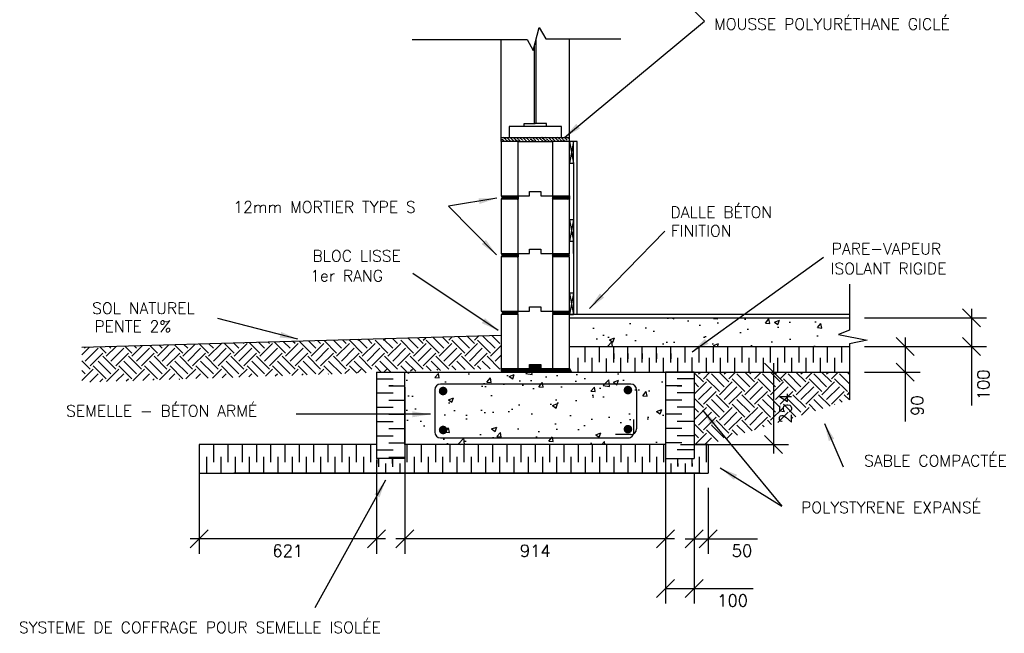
# Model space of a CAD drawing. Extents: x 3110 to 32552, y 39 to 6396.
# Tile 3 of 9: x 9816 to 13268, y 185 to 2337. Entities that reach past the tile are written whole.
import ezdxf

# ---------------------------------------------------------------- set-up
doc = ezdxf.new("R2010")
doc.units = 0
doc.layers.get('0').update_dxf_attribs({"linetype": 'CONTINUOUS'})
doc.layers.get('Defpoints').update_dxf_attribs({"linetype": 'CONTINUOUS'})
for name, color, linetype in [('ACIER', 6, 'CONTINUOUS'), ('BETON', 7, 'CONTINUOUS'), ('BOIS', 2, 'CONTINUOUS'), ('DIVISION', 211, 'CONTINUOUS'), ('FENETRE', 4, 'CONTINUOUS'), ('FINITION', 5, 'CONTINUOUS'), ('ISOBLOC', 3, 'CONTINUOUS'), ('ISOLANT', 9, 'CONTINUOUS'), ('MORTIER', 8, 'CONTINUOUS'), ('SOL', 26, 'CONTINUOUS'), ('SPECIFICATION', 1, 'CONTINUOUS')]:
    doc.layers.add(name, color=color, linetype=linetype)
doc.styles.add('ROMANS', font='romans')
doc.dimstyles.new('TGC', dxfattribs={"dimtxt": 2, "dimasz": 3, "dimexe": 2.5, "dimexo": 2.5, "dimgap": 1, "dimtad": 2, "dimdec": 0, "dimzin": 9, "dimtxsty": 'ROMANS', "dimblk": 'OBLIQUE', "dimcen": 1, "dimdle": 1.5, "dimclrd": 1, "dimclre": 1, "dimclrt": 1, "dimaunit": 1, "dimadec": 4, "dimazin": 0, "dimtfac": 1, "dimtdec": 0, "dimtmove": 0, "dimatfit": 3, "dimfxl": 1, "dimtzin": 0, "dimarcsym": 0})

# ---------------------------------------------------------------- blocks, each defined once
blk = doc.blocks.new('_Oblique')
at = {"color": 0, "linetype": 'ByBlock', "lineweight": -2}
blk.add_line((-0.5, -0.5), (0.5, 0.5), dxfattribs=at)
blk = doc.blocks.new('*D19')
at = {"layer": 'Defpoints', "color": 0, "transparency": 16777216}
for p in [(11166.9, 1101), (12080.9, 1101), (11166.9, 516.4)]:
    blk.add_point(p, dxfattribs=at)
at = {"layer": 'SPECIFICATION', "color": 1, "lineweight": -2, "transparency": 16777216}
for p, q in [((11166.9, 1048.5), (11166.9, 463.9)), ((12080.9, 1048.5), (12080.9, 463.9)), ((12112.4, 516.4), (11135.4, 516.4))]:
    blk.add_line(p, q, dxfattribs=at)
at = {"layer": 'SPECIFICATION', "color": 1, "lineweight": -2, "transparency": 16777216, "xscale": 63, "yscale": 63, "zscale": 63, "rotation": 180}
blk.add_blockref('_Oblique', (11166.9, 516.4), dxfattribs=at)
at = {"layer": 'SPECIFICATION', "color": 1, "lineweight": -2, "transparency": 16777216, "xscale": 63, "yscale": 63, "zscale": 63}
blk.add_blockref('_Oblique', (12080.9, 516.4), dxfattribs=at)
at = {"layer": 'SPECIFICATION', "color": 1, "transparency": 16777216, "insert": (11623.9, 474.4), "char_height": 42, "attachment_point": 5, "style": 'ROMANS'}
blk.add_mtext('914', dxfattribs=at)
blk = doc.blocks.new('*D20')
at = {"layer": 'Defpoints', "color": 0, "transparency": 16777216}
for p in [(12080.9, 797), (12180.9, 798.1), (12080.9, 341.7)]:
    blk.add_point(p, dxfattribs=at)
at = {"layer": 'SPECIFICATION', "color": 1, "lineweight": -2, "transparency": 16777216}
for p, q in [((12080.9, 744.5), (12080.9, 289.2)), ((12180.9, 745.6), (12180.9, 289.2)), ((12080.9, 341.7), (12212.4, 341.7)), ((12180.9, 341.7), (12387.9, 341.7))]:
    blk.add_line(p, q, dxfattribs=at)
at = {"layer": 'SPECIFICATION', "color": 1, "lineweight": -2, "transparency": 16777216, "xscale": 63, "yscale": 63, "zscale": 63, "rotation": 180}
blk.add_blockref('_Oblique', (12080.9, 341.7), dxfattribs=at)
at = {"layer": 'SPECIFICATION', "color": 1, "lineweight": -2, "transparency": 16777216, "xscale": 63, "yscale": 63, "zscale": 63}
blk.add_blockref('_Oblique', (12180.9, 341.7), dxfattribs=at)
at = {"layer": 'SPECIFICATION', "color": 1, "transparency": 16777216, "insert": (12315.9, 299.7), "char_height": 42, "attachment_point": 5, "style": 'ROMANS'}
blk.add_mtext('100', dxfattribs=at)
blk = doc.blocks.new('*D21')
at = {"layer": 'Defpoints', "color": 0, "transparency": 16777216}
for p in [(12180.9, 745.6), (12230.6, 747), (12230.6, 516.4)]:
    blk.add_point(p, dxfattribs=at)
at = {"layer": 'SPECIFICATION', "color": 1, "lineweight": -2, "transparency": 16777216}
for p, q in [((12180.9, 693.1), (12180.9, 463.9)), ((12230.6, 694.5), (12230.6, 463.9)), ((12149.4, 516.4), (12230.6, 516.4)), ((12230.6, 516.4), (12403.6, 516.4))]:
    blk.add_line(p, q, dxfattribs=at)
at = {"layer": 'SPECIFICATION', "color": 1, "lineweight": -2, "transparency": 16777216, "xscale": 63, "yscale": 63, "zscale": 63, "rotation": 180}
blk.add_blockref('_Oblique', (12180.9, 516.4), dxfattribs=at)
at = {"layer": 'SPECIFICATION', "color": 1, "lineweight": -2, "transparency": 16777216, "xscale": 63, "yscale": 63, "zscale": 63}
blk.add_blockref('_Oblique', (12230.6, 516.4), dxfattribs=at)
at = {"layer": 'SPECIFICATION', "color": 1, "transparency": 16777216, "insert": (12348.6, 474.4), "char_height": 42, "attachment_point": 5, "style": 'ROMANS'}
blk.add_mtext('50', dxfattribs=at)
blk = doc.blocks.new('*D22')
at = {"layer": 'Defpoints', "color": 0, "transparency": 16777216}
for p in [(10445.4, 847), (11066.9, 847), (10445.4, 516.4)]:
    blk.add_point(p, dxfattribs=at)
at = {"layer": 'SPECIFICATION', "color": 1, "lineweight": -2, "transparency": 16777216}
for p, q in [((10445.4, 794.5), (10445.4, 463.9)), ((11066.9, 794.5), (11066.9, 463.9)), ((11098.4, 516.4), (10413.9, 516.4))]:
    blk.add_line(p, q, dxfattribs=at)
at = {"layer": 'SPECIFICATION', "color": 1, "lineweight": -2, "transparency": 16777216, "xscale": 63, "yscale": 63, "zscale": 63, "rotation": 180}
blk.add_blockref('_Oblique', (10445.4, 516.4), dxfattribs=at)
at = {"layer": 'SPECIFICATION', "color": 1, "lineweight": -2, "transparency": 16777216, "xscale": 63, "yscale": 63, "zscale": 63}
blk.add_blockref('_Oblique', (11066.9, 516.4), dxfattribs=at)
at = {"layer": 'SPECIFICATION', "color": 1, "transparency": 16777216, "insert": (10756.2, 474.4), "char_height": 42, "attachment_point": 5, "style": 'ROMANS'}
blk.add_mtext('621', dxfattribs=at)
blk = doc.blocks.new('*D23')
at = {"layer": 'Defpoints', "color": 0, "transparency": 16777216}
for p in [(12080.9, 1101), (12080.9, 847), (12458.9, 847)]:
    blk.add_point(p, dxfattribs=at)
at = {"layer": 'SPECIFICATION', "color": 1, "lineweight": -2, "transparency": 16777216}
for p, q in [((12458.9, 1132.5), (12458.9, 815.5)), ((12133.4, 1101), (12511.4, 1101)), ((12133.4, 847), (12511.4, 847))]:
    blk.add_line(p, q, dxfattribs=at)
at = {"layer": 'SPECIFICATION', "color": 1, "lineweight": -2, "transparency": 16777216, "xscale": 63, "yscale": 63, "zscale": 63}
for p, rotation in [((12458.9, 1101), 90), ((12458.9, 847), 270)]:
    blk.add_blockref('_Oblique', p, dxfattribs=dict(at, rotation=rotation))
at = {"layer": 'SPECIFICATION', "color": 1, "transparency": 16777216, "insert": (12500.9, 974), "char_height": 42, "attachment_point": 5, "rotation": 90, "style": 'ROMANS'}
blk.add_mtext('254', dxfattribs=at)
blk = doc.blocks.new('*D24')
at = {"layer": 'Defpoints', "color": 0, "transparency": 16777216}
for p in [(12725.6, 1291), (12725.6, 1191), (13152.9, 1191)]:
    blk.add_point(p, dxfattribs=at)
at = {"layer": 'SPECIFICATION', "color": 1, "lineweight": -2, "transparency": 16777216}
for p, q in [((13152.9, 1322.5), (13152.9, 1191)), ((12778.1, 1291), (13205.4, 1291)), ((12778.1, 1191), (13205.4, 1191)), ((13152.9, 1191), (13152.9, 984))]:
    blk.add_line(p, q, dxfattribs=at)
at = {"layer": 'SPECIFICATION', "color": 1, "lineweight": -2, "transparency": 16777216, "xscale": 63, "yscale": 63, "zscale": 63}
for p, rotation in [((13152.9, 1291), 90), ((13152.9, 1191), 270)]:
    blk.add_blockref('_Oblique', p, dxfattribs=dict(at, rotation=rotation))
at = {"layer": 'SPECIFICATION', "color": 1, "transparency": 16777216, "insert": (13194.9, 1056), "char_height": 42, "attachment_point": 5, "rotation": 90, "style": 'ROMANS'}
blk.add_mtext('100', dxfattribs=at)
blk = doc.blocks.new('*D25')
at = {"layer": 'Defpoints', "color": 0, "transparency": 16777216}
for p in [(12725.6, 1191), (12725.6, 1101), (12921.3, 1101)]:
    blk.add_point(p, dxfattribs=at)
at = {"layer": 'SPECIFICATION', "color": 1, "lineweight": -2, "transparency": 16777216}
for p, q in [((12921.3, 1222.5), (12921.3, 1101)), ((12778.1, 1191), (12973.8, 1191)), ((12778.1, 1101), (12973.8, 1101)), ((12921.3, 1101), (12921.3, 928))]:
    blk.add_line(p, q, dxfattribs=at)
at = {"layer": 'SPECIFICATION', "color": 1, "lineweight": -2, "transparency": 16777216, "xscale": 63, "yscale": 63, "zscale": 63}
for p, rotation in [((12921.3, 1191), 90), ((12921.3, 1101), 270)]:
    blk.add_blockref('_Oblique', p, dxfattribs=dict(at, rotation=rotation))
at = {"layer": 'SPECIFICATION', "color": 1, "transparency": 16777216, "insert": (12963.3, 983), "char_height": 42, "attachment_point": 5, "rotation": 90, "style": 'ROMANS'}
blk.add_mtext('90', dxfattribs=at)

msp = doc.modelspace()

# ---------------------------------------------------------------- hatches: boundary and pattern name
at = {"layer": 'BETON'}
h = msp.add_hatch(dxfattribs=at)
h.set_pattern_fill('AR-CONC', color=256, style=0)
h.set_pattern_definition([(50, (7500, -175.81), (182.1847, -15.939), [19.05, -209.55]), (355, (7500, -175.81), (-35.243, 191.0566), [15.24, -167.64]), (100.451, (7515.18, -177.14), (146.9425, 175.1167), [16.19, -178.09]), (46.184, (7500, -125.01), (271.079, -42.042), [28.575, -314.325]), (96.6356, (7522.6, -128.52), (237.404, 247.426), [24.285, -267.135]), (351.184, (7500, -125), (237.405, 247.425), [22.86, -251.46]), (21, (7525.4, -137.71), (151.615, -102.2655), [19.05, -209.55]), (326, (7525.4, -137.71), (61.802, 184.188), [15.24, -167.64]), (71.4514, (7538.03, -146.24), (213.4165, 81.923), [16.19, -178.09]), (37.5, (7500, -175.814), (3.0886, 84.555), [0, -165.608, 0, -170.18, 0, -168.275]), (7.5, (7500, -175.81), (66.8197, 100.1806), [0, -97.028, 0, -161.798, 0, -64.135]), (327.5, (7443.36, -175.814), (135.5906, -5.72874), [0, -63.5, 0, -198.12, 0, -262.89]), (317.5, (7417.96, -175.81), (148.1292, 25.4265), [0, -82.55, 0, -131.572, 0, -186.69])])
h.paths.add_polyline_path([(12725.6, 1291), (11748.9, 1291), (11748.9, 1191), (12725.6, 1191)])
h = msp.add_hatch(dxfattribs=at)
h.set_pattern_fill('AR-CONC', color=256, style=0)
h.set_pattern_definition([(50, (0, 0), (182.1847, -15.939), [19.05, -209.55]), (355, (0, 0), (-35.2428, 191.0566), [15.24, -167.64]), (100.451, (15.18, -1.33), (146.9425, 175.1167), [16.19, -178.09]), (46.1842, (0, 50.8), (271.079, -42.0423), [28.575, -314.325]), (96.6356, (22.6, 47.3), (237.404, 247.4256), [24.285, -267.135]), (351.184, (0, 50.8), (237.4046, 247.425), [22.86, -251.46]), (21, (25.4, 38.1), (151.6149, -102.2655), [19.05, -209.55]), (326, (25.4, 38.1), (61.802, 184.188), [15.24, -167.64]), (71.4514, (38.03, 29.58), (213.4165, 81.9229), [16.19, -178.09]), (37.5, (0, 0), (3.0886, 84.55504), [0, -165.608, 0, -170.18, 0, -168.275]), (7.5, (0, 0), (66.81966, 100.1806), [0, -97.028, 0, -161.798, 0, -64.135]), (327.5, (-56.64, 0), (135.5906, -5.72874), [0, -63.5, 0, -198.12, 0, -262.89]), (317.5, (-82.04, 0), (148.1292, 25.4265), [0, -82.55, 0, -131.572, 0, -186.69])])
h.paths.add_polyline_path([(12080.9, 1101), (11166.9, 1101), (11166.9, 847), (12080.9, 847)])
at = {"layer": 'ISOLANT'}
h = msp.add_hatch(dxfattribs=at)
h.set_pattern_fill('ANSI36', color=256, scale=2.5, angle=90, style=0)
h.paths.add_polyline_path([(11743.9, 1924), (11503.9, 1924), (11503.9, 1909), (11563.9, 1909), (11683.9, 1909), (11743.9, 1909)])
at = {"layer": 'MORTIER'}
h = msp.add_hatch(dxfattribs=at)
h.set_pattern_fill('STEEL', color=256, style=0)
h.set_pattern_definition([(45, (7500, 12), (-2.245064, 2.245064), []), (45, (7500, 13.5875), (-2.245064, 2.245064), [])])
h.paths.add_polyline_path([(11743.9, 1707), (11743.9, 1719), (11683.9, 1719), (11683.9, 1707)])
h.paths.add_polyline_path([(11503.9, 1719, -0.746287), (11503.9, 1707), (11563.9, 1707), (11563.9, 1719)])
h = msp.add_hatch(dxfattribs=at)
h.set_pattern_fill('STEEL', color=256, style=0)
h.set_pattern_definition([(45, (7500, -190), (-2.245064, 2.245064), []), (45, (7500, -188.4125), (-2.245064, 2.245064), [])])
h.paths.add_polyline_path([(11743.9, 1505), (11743.9, 1517), (11683.9, 1517), (11683.9, 1505)])
h.paths.add_polyline_path([(11503.9, 1517, -0.746287), (11503.9, 1505), (11563.9, 1505), (11563.9, 1517)])
h = msp.add_hatch(dxfattribs=at)
h.set_pattern_fill('STEEL', color=256, style=0)
h.set_pattern_definition([(45, (7500, -392), (-2.245064, 2.245064), []), (45, (7500, -390.4125), (-2.245064, 2.245064), [])])
h.paths.add_polyline_path([(11743.9, 1303), (11743.9, 1315), (11683.9, 1315), (11683.9, 1303)])
h.paths.add_polyline_path([(11503.9, 1315, -0.746287), (11503.9, 1303), (11563.9, 1303), (11563.9, 1315)])
h = msp.add_hatch(dxfattribs=at)
h.set_pattern_fill('STEEL', color=256, style=0)
h.set_pattern_definition([(45, (7500, -404), (-2.245064, 2.245064), []), (45, (7500, -402.4125), (-2.245064, 2.245064), [])])
h.paths.add_polyline_path([(11748.9, 1101), (11743.9, 1113), (11683.9, 1113), (11643.9, 1113), (11643.9, 1128), (11603.9, 1128), (11603.9, 1113), (11563.9, 1113), (11503.9, 1113), (11503.9, 1101)])
at = {"layer": 'SOL'}
h = msp.add_hatch(dxfattribs=at)
h.set_pattern_fill('EARTH', color=256, scale=10, angle=45, style=0)
h.paths.add_polyline_path([(12725.6, 1101), (12180.9, 1101), (12180.9, 847), (12230.6, 847), (12725.6, 1003.1)])

# ---------------------------------------------------------------- linework, layer by layer
at = {"layer": 'ACIER'}
for p, q in [((11271.7, 1038.9), (11271.7, 890.5)), ((11959, 1058.9), (11291.7, 1058.9)), ((11979, 1038.9), (11979, 901.5)), ((11969.5, 890.5), (11969.5, 934.1)), ((11291.7, 870.5), (11949.5, 870.5)), ((11959, 881.5), (11905, 881.5))]:
    msp.add_line(p, q, dxfattribs=at)
at = {"layer": 'ACIER', "const_width": 15}
for points in [[(11293.3, 1034.5, 1), (11308.3, 1034.5, 1)], [(11941.3, 1037.8, 1), (11956.3, 1037.8, 1)], [(11293.3, 897.9, 1), (11308.3, 897.9, 1)], [(11941.3, 900.8, 1), (11956.3, 900.8, 1)]]:
    msp.add_lwpolyline(points, format="xyb", close=True, dxfattribs=at)
at = {"layer": 'ACIER'}
for centre, start, end in [((11291.7, 1038.9), 90, 180), ((11959, 1038.9), 0, 90), ((11959, 901.5), 270, 360), ((11291.7, 890.5), 180, 270), ((11949.5, 890.5), 270, 0)]:
    msp.add_arc(centre, 20, start, end, dxfattribs=at)
at = {"layer": 'BETON'}
for p, q in [((11743.9, 1291), (12725.6, 1291)), ((11166.9, 1101), (12080.9, 1101)), ((11166.9, 847), (11166.9, 1101)), ((12080.9, 1101), (12080.9, 847)), ((12080.9, 847), (11166.9, 847))]:
    msp.add_line(p, q, dxfattribs=at)
at = {"layer": 'BOIS'}
for p, q in [((11757.9, 1909), (11743.9, 1909)), ((11743.9, 1909), (11757.9, 1834)), ((11757.9, 1909), (11743.9, 1834)), ((11757.9, 1834), (11757.9, 1909)), ((11757.9, 1834), (11757.9, 1909)), ((11743.9, 1834), (11757.9, 1834)), ((11757.9, 1634.9), (11743.9, 1634.9)), ((11743.9, 1634.9), (11757.9, 1559.9)), ((11757.9, 1634.9), (11743.9, 1559.9)), ((11757.9, 1517), (11757.9, 1592)), ((11757.9, 1517), (11757.9, 1592)), ((11743.9, 1559.9), (11757.9, 1559.9)), ((11757.9, 1378), (11743.9, 1378)), ((11743.9, 1378), (11757.9, 1303)), ((11757.9, 1378), (11743.9, 1303)), ((11743.9, 1303), (11757.9, 1303))]:
    msp.add_line(p, q, dxfattribs=at)
at = {"layer": 'DIVISION'}
for p, q in [((11616.8, 2229.3), (11638.1, 2309.1)), ((11638.1, 2309.1), (11661.2, 2269.2)), ((11191.8, 2266.9), (11595.1, 2266.9)), ((11595.1, 2266.9), (11616.8, 2229.3)), ((11661.2, 2269.2), (11923.8, 2269.2)), ((12725.6, 1409.3), (12725.6, 1248.5)), ((12725.6, 1248.5), (12687.3, 1232.5)), ((12687.3, 1232.5), (12787.2, 1212.6)), ((12787.2, 1212.6), (12725.6, 1200.4)), ((12725.6, 1200.4), (12725.6, 1003.1))]:
    msp.add_line(p, q, dxfattribs=at)
at = {"layer": 'FENETRE'}
for p, q in [((11620.9, 1972.3), (11620.9, 2244.9)), ((11626.9, 1972.3), (11626.9, 2267.3)), ((11585.1, 1962), (11585.1, 1972.3)), ((11585.1, 1972.3), (11623.9, 1972.3)), ((11662.8, 1972.3), (11623.9, 1972.3)), ((11662.8, 1962), (11662.8, 1972.3)), ((11715.9, 1962), (11531.9, 1962)), ((11531.9, 1962), (11531.9, 1924)), ((11715.9, 1924), (11715.9, 1962)), ((11531.9, 1924), (11715.9, 1924))]:
    msp.add_line(p, q, dxfattribs=at)
at = {"layer": 'FINITION'}
for p, q in [((11770.9, 1909), (11757.9, 1909)), ((11770.9, 1303.5), (11770.9, 1909)), ((11757.9, 1834), (11757.9, 1303.5)), ((11748.9, 1303.5), (12725.6, 1303.5))]:
    msp.add_line(p, q, dxfattribs=at)
at = {"layer": 'ISOBLOC'}
for p, q in [((11503.9, 1909), (11503.9, 2266.9)), ((11743.9, 1909), (11743.9, 2269.2)), ((11563.9, 1909), (11503.9, 1909)), ((11503.9, 1909), (11503.9, 1719)), ((11563.9, 1719), (11563.9, 1909)), ((11563.9, 1909), (11683.9, 1909)), ((11743.9, 1909), (11683.9, 1909)), ((11683.9, 1909), (11683.9, 1719)), ((11743.9, 1719), (11743.9, 1909)), ((11603.9, 1719), (11603.9, 1734)), ((11603.9, 1734), (11643.9, 1734)), ((11603.9, 1719), (11603.9, 1734)), ((11603.9, 1734), (11643.9, 1734)), ((11643.9, 1734), (11643.9, 1719)), ((11643.9, 1734), (11643.9, 1719)), ((11503.9, 1719), (11563.9, 1719)), ((11563.9, 1707), (11503.9, 1707)), ((11503.9, 1707), (11503.9, 1517)), ((11563.9, 1719), (11603.9, 1719)), ((11563.9, 1719), (11563.9, 1707)), ((11563.9, 1719), (11603.9, 1719)), ((11563.9, 1517), (11563.9, 1707)), ((11643.9, 1719), (11683.9, 1719)), ((11643.9, 1719), (11683.9, 1719)), ((11683.9, 1719), (11683.9, 1707)), ((11683.9, 1719), (11743.9, 1719)), ((11743.9, 1707), (11683.9, 1707)), ((11683.9, 1707), (11683.9, 1517)), ((11743.9, 1517), (11743.9, 1707)), ((11603.9, 1517), (11603.9, 1532)), ((11603.9, 1532), (11643.9, 1532)), ((11643.9, 1532), (11643.9, 1517)), ((11503.9, 1517), (11563.9, 1517)), ((11503.9, 1505), (11503.9, 1315)), ((11563.9, 1505), (11503.9, 1505)), ((11563.9, 1517), (11603.9, 1517)), ((11563.9, 1517), (11563.9, 1505)), ((11563.9, 1315), (11563.9, 1505)), ((11643.9, 1517), (11683.9, 1517)), ((11683.9, 1517), (11743.9, 1517)), ((11683.9, 1517), (11683.9, 1505)), ((11743.9, 1505), (11683.9, 1505)), ((11683.9, 1505), (11683.9, 1315)), ((11743.9, 1315), (11743.9, 1505)), ((11503.9, 1315), (11563.9, 1315)), ((11563.9, 1315), (11603.9, 1315)), ((11563.9, 1315), (11603.9, 1315)), ((11603.9, 1315), (11603.9, 1330)), ((11603.9, 1330), (11643.9, 1330)), ((11603.9, 1315), (11603.9, 1330)), ((11603.9, 1330), (11643.9, 1330)), ((11603.9, 1315), (11603.9, 1330)), ((11603.9, 1330), (11643.9, 1330)), ((11643.9, 1330), (11643.9, 1315)), ((11643.9, 1330), (11643.9, 1315)), ((11643.9, 1315), (11683.9, 1315)), ((11643.9, 1315), (11683.9, 1315)), ((11683.9, 1315), (11743.9, 1315)), ((11563.9, 1303), (11503.9, 1303)), ((11503.9, 1303), (11503.9, 1113)), ((11563.9, 1113), (11563.9, 1303)), ((11743.9, 1303), (11683.9, 1303)), ((11683.9, 1303), (11683.9, 1113)), ((11743.9, 1113), (11743.9, 1303)), ((11503.9, 1113), (11563.9, 1113)), ((11563.9, 1113), (11603.9, 1113)), ((11563.9, 1113), (11603.9, 1113)), ((11603.9, 1113), (11603.9, 1128)), ((11603.9, 1128), (11643.9, 1128)), ((11603.9, 1113), (11603.9, 1128)), ((11603.9, 1128), (11643.9, 1128)), ((11603.9, 1113), (11603.9, 1128)), ((11603.9, 1128), (11643.9, 1128)), ((11643.9, 1128), (11643.9, 1113)), ((11643.9, 1128), (11643.9, 1113)), ((11643.9, 1113), (11683.9, 1113)), ((11643.9, 1113), (11683.9, 1113)), ((11683.9, 1113), (11743.9, 1113))]:
    msp.add_line(p, q, dxfattribs=at)
at = {"layer": 'ISOLANT'}
for p, q in [((11503.9, 1924), (11743.9, 1924)), ((11743.9, 1191), (12725.6, 1191)), ((11798.9, 1135.6), (11798.9, 1191)), ((11848.9, 1135.6), (11848.9, 1191)), ((11898.9, 1147.8), (11898.9, 1191)), ((11898.9, 1134.2), (11898.9, 1189.6)), ((11948.9, 1147.8), (11948.9, 1191)), ((11948.9, 1134.2), (11948.9, 1189.6)), ((11998.9, 1147.8), (11998.9, 1191)), ((11998.9, 1134.2), (11998.9, 1189.6)), ((12048.9, 1147.8), (12048.9, 1191)), ((12048.9, 1134.2), (12048.9, 1189.6)), ((12098.9, 1147.8), (12098.9, 1191)), ((12098.9, 1134.2), (12098.9, 1189.6)), ((12148.9, 1146.8), (12148.9, 1191)), ((12148.9, 1134.2), (12148.9, 1189.6)), ((12198.9, 1146.4), (12198.9, 1191)), ((12198.9, 1134.2), (12198.9, 1189.6)), ((12248.9, 1147.2), (12248.9, 1191)), ((12248.9, 1134.2), (12248.9, 1189.6)), ((12298.9, 1147.4), (12298.9, 1190.6)), ((12298.9, 1134.2), (12298.9, 1189.6)), ((12348.9, 1147.4), (12348.9, 1190.6)), ((12348.9, 1134.2), (12348.9, 1189.6)), ((12398.9, 1147.4), (12398.9, 1190.6)), ((12398.9, 1134.2), (12398.9, 1189.6)), ((12448.9, 1147.4), (12448.9, 1190.6)), ((12448.9, 1134.2), (12448.9, 1189.6)), ((12498.9, 1147.4), (12498.9, 1190.6)), ((12498.9, 1134.2), (12498.9, 1189.6)), ((12498.9, 1134.2), (12498.9, 1189.6)), ((12548.9, 1147.4), (12548.9, 1190.6)), ((12548.9, 1134.2), (12548.9, 1189.6)), ((12598.9, 1147.4), (12598.9, 1190.6)), ((12598.9, 1134.2), (12598.9, 1189.6)), ((12648.9, 1147.4), (12648.9, 1190.6)), ((12648.9, 1147.4), (12648.9, 1190.6)), ((12648.9, 1134.2), (12648.9, 1189.6)), ((12698.9, 1147.4), (12698.9, 1190.6)), ((12698.9, 1134.2), (12698.9, 1189.6)), ((11773.9, 1101), (11773.9, 1150.8)), ((11823.9, 1101), (11823.9, 1150.8)), ((11873.9, 1101), (11873.9, 1148.7)), ((11898.9, 1165.8), (11898.9, 1147.8)), ((11923.9, 1101), (11923.9, 1150.8)), ((11948.9, 1165.8), (11948.9, 1147.8)), ((11973.9, 1101), (11973.9, 1150.8)), ((11998.9, 1165.8), (11998.9, 1147.8)), ((12023.9, 1101), (12023.9, 1150.8)), ((12048.9, 1165.8), (12048.9, 1147.8)), ((12073.9, 1101), (12073.9, 1150.8)), ((12098.9, 1165.8), (12098.9, 1147.8)), ((12123.9, 1101), (12123.9, 1150.8)), ((12173.9, 1101), (12173.9, 1152.6)), ((12223.9, 1101), (12223.9, 1150.4)), ((12273.9, 1100.6), (12273.9, 1150.4)), ((12323.9, 1100.6), (12323.9, 1150.4)), ((12373.9, 1100.6), (12373.9, 1150.4)), ((12423.9, 1100.6), (12423.9, 1150.4)), ((12473.9, 1100.6), (12473.9, 1150.4)), ((12523.9, 1100.6), (12523.9, 1150.4)), ((12573.9, 1100.6), (12573.9, 1150.4)), ((12623.9, 1100.6), (12623.9, 1150.4)), ((12673.9, 1100.6), (12673.9, 1150.4)), ((11743.9, 1113), (11750.9, 1101)), ((11066.9, 1101), (11166.9, 1101)), ((11066.9, 1101), (11066.9, 798.1)), ((11066.9, 1101), (11166.9, 1101)), ((11066.9, 1077.8), (11126.1, 1077.8)), ((11743.9, 1101), (12725.6, 1101)), ((12180.9, 1101), (12080.9, 1101)), ((12180.9, 1077.8), (12121.7, 1077.8)), ((12180.9, 1101), (12180.9, 798.1)), ((11126.1, 1052.8), (11110, 1052.8)), ((11110, 1052.8), (11166.9, 1052.8)), ((12137.8, 1052.8), (12080.9, 1052.8)), ((12121.7, 1052.8), (12137.8, 1052.8)), ((11066.9, 1027.8), (11126.1, 1027.8)), ((11110, 1002.8), (11166.9, 1002.8)), ((12137.8, 1002.8), (12080.9, 1002.8)), ((12180.9, 1027.8), (12121.7, 1027.8)), ((11066.9, 977.8), (11126.1, 977.8)), ((12180.9, 977.8), (12121.7, 977.8)), ((11110, 952.8), (11166.9, 952.8)), ((12137.8, 952.8), (12080.9, 952.8)), ((11066.9, 927.8), (11126.1, 927.8)), ((11110, 902.8), (11166.9, 902.8)), ((12137.8, 902.8), (12080.9, 902.8)), ((12180.9, 927.8), (12121.7, 927.8)), ((11066.9, 877.8), (11126.1, 877.8)), ((12180.9, 877.8), (12121.7, 877.8)), ((11066.9, 847), (10445.4, 847)), ((10445.4, 847), (10445.4, 747)), ((10496.2, 847), (10496.2, 785.5)), ((10496.2, 847), (10496.2, 785.5)), ((11066.9, 847), (10517.1, 847)), ((11066.9, 847), (10517.1, 847)), ((10546.2, 847), (10546.2, 785.5)), ((10546.2, 847), (10546.2, 785.5)), ((10596.2, 847), (10596.2, 785.5)), ((10596.2, 847), (10596.2, 785.5)), ((10646.2, 847), (10646.2, 785.5)), ((10696.2, 847), (10696.2, 785.5)), ((10746.2, 847), (10746.2, 785.5)), ((10796.2, 847), (10796.2, 785.5)), ((10846.2, 847), (10846.2, 785.5)), ((10896.2, 847), (10896.2, 785.5)), ((10946.2, 847), (10946.2, 785.5)), ((10996.2, 847), (10996.2, 785.5)), ((11046.2, 847), (11046.2, 785.5)), ((11110, 852.8), (11166.9, 852.8)), ((11166.9, 847), (11166.9, 797)), ((11173.9, 847), (11173.9, 785.5)), ((11223.9, 847), (11223.9, 785.5)), ((11273.9, 847), (11273.9, 785.5)), ((11323.9, 847), (11323.9, 785.5)), ((11373.9, 847), (11373.9, 785.5)), ((11423.9, 847), (11423.9, 785.5)), ((11473.9, 847), (11473.9, 785.5)), ((11523.9, 847), (11523.9, 785.5)), ((11573.9, 847), (11573.9, 785.5)), ((11623.9, 847), (11623.9, 785.5)), ((11623.9, 847), (11623.9, 785.5)), ((11673.9, 847), (11673.9, 785.5)), ((11723.9, 847), (11723.9, 785.5)), ((11773.9, 847), (11773.9, 785.5)), ((11823.9, 847), (11823.9, 785.5)), ((11873.9, 847), (11873.9, 785.5)), ((11923.9, 847), (11923.9, 785.5)), ((11973.9, 847), (11973.9, 785.5)), ((12023.9, 847), (12023.9, 785.5)), ((12073.9, 847), (12073.9, 785.5)), ((12137.8, 852.8), (12080.9, 852.8)), ((12080.9, 847), (12080.9, 797)), ((12230.6, 847), (12180.9, 847)), ((12223.9, 785.5), (12223.9, 847)), ((12230.6, 847), (12230.6, 747)), ((10471.2, 803.3), (10471.2, 747)), ((10521.2, 803.3), (10521.2, 747)), ((10571.2, 803.3), (10571.2, 747)), ((10621.2, 803.3), (10621.2, 747)), ((10671.2, 803.3), (10671.2, 747)), ((10721.2, 803.3), (10721.2, 747)), ((10771.2, 803.3), (10771.2, 747)), ((10821.2, 803.3), (10821.2, 747)), ((10871.2, 803.3), (10871.2, 747)), ((10921.2, 803.3), (10921.2, 747)), ((10971.2, 803.3), (10971.2, 747)), ((11021.2, 803.3), (11021.2, 747)), ((11066.9, 827.8), (11126.1, 827.8)), ((11166.9, 798.1), (11066.9, 798.1)), ((11166.9, 798.1), (11066.9, 798.1)), ((11073.9, 780.8), (11073.9, 798.1)), ((11073.9, 798.1), (11073.9, 769)), ((11110, 802.8), (11166.9, 802.8)), ((11123.9, 780.8), (11123.9, 798.1)), ((11123.9, 798.1), (11123.9, 769)), ((11198.9, 803.3), (11198.9, 747)), ((11248.9, 803.3), (11248.9, 747)), ((11298.9, 803.3), (11298.9, 747)), ((11348.9, 803.3), (11348.9, 747)), ((11398.9, 803.3), (11398.9, 747)), ((11448.9, 803.3), (11448.9, 747)), ((11498.9, 803.3), (11498.9, 747)), ((11548.9, 803.3), (11548.9, 747)), ((11598.9, 803.3), (11598.9, 747)), ((11648.9, 803.3), (11648.9, 747)), ((11698.9, 803.3), (11698.9, 747)), ((11748.9, 803.3), (11748.9, 747)), ((11798.9, 803.3), (11798.9, 747)), ((11848.9, 803.3), (11848.9, 747)), ((11898.9, 803.3), (11898.9, 747)), ((11948.9, 803.3), (11948.9, 747)), ((11998.9, 803.3), (11998.9, 747)), ((12048.9, 803.3), (12048.9, 747)), ((12080.9, 798.1), (12180.9, 798.1)), ((12180.9, 827.8), (12121.7, 827.8)), ((12123.9, 770), (12123.9, 798.1)), ((12173.9, 770), (12173.9, 798.1)), ((12198.9, 803.3), (12198.9, 747)), ((11098.9, 780.8), (11098.9, 747)), ((11148.9, 780.8), (11148.9, 747)), ((12098.9, 780.8), (12098.9, 747)), ((12123.9, 780.8), (12123.9, 770)), ((12148.9, 780.8), (12148.9, 747)), ((12173.9, 780.8), (12173.9, 770)), ((10445.4, 747), (12230.6, 747)), ((10567.3, 747), (12201.6, 747)), ((12201.6, 747), (10567.3, 747)), ((12201.6, 747), (10567.3, 747))]:
    msp.add_line(p, q, dxfattribs=at)
at = {"layer": 'MORTIER'}
msp.add_line((11743.9, 1719), (11743.9, 1707), dxfattribs=at)
for centre in [(11502.1, 1713), (11502.1, 1511)]:
    msp.add_arc(centre, 6.26, 286.533, 73.467, dxfattribs=at)
at = {"layer": 'SOL'}
for p, q in [((11503.9, 1228.9), (10034.5, 1187.7)), ((10781.6, 1201.3), (10774.5, 1208.4)), ((10837.8, 1167.6), (10796.3, 1209.1)), ((10854.6, 1184.4), (10829, 1210)), ((10871.4, 1201.3), (10861.8, 1210.9)), ((10927.6, 1167.6), (10883.6, 1211.5)), ((10944.4, 1184.4), (10916.4, 1212.4)), ((10961.2, 1201.3), (10949.2, 1213.3)), ((10961.2, 1212.5), (10962.5, 1213.7)), ((11017.4, 1167.6), (10972.5, 1212.5)), ((11002.3, 1212.5), (11006.1, 1216.3)), ((11034.2, 1184.4), (11003.7, 1214.9)), ((11051, 1201.3), (11036.5, 1215.8)), ((11107.2, 1167.6), (11062.3, 1212.5)), ((11124, 1184.4), (11091.1, 1217.3)), ((11092.1, 1212.5), (11098.5, 1218.9)), ((11140.8, 1201.3), (11123.8, 1218.3)), ((11197, 1167.6), (11152.1, 1212.5)), ((11213.8, 1184.4), (11178.4, 1219.8)), ((11230.7, 1201.3), (11211.2, 1220.7)), ((11230.7, 1212.5), (11239.7, 1221.5)), ((11286.8, 1167.6), (11241.9, 1212.5)), ((11303.6, 1184.4), (11265.8, 1222.2)), ((11320.5, 1201.3), (11298.5, 1223.2)), ((11320.5, 1212.5), (11332.1, 1224.1)), ((11376.6, 1167.6), (11331.7, 1212.5)), ((11393.4, 1184.4), (11353.1, 1224.7)), ((11410.3, 1201.3), (11385.9, 1225.6)), ((11410.3, 1212.5), (11424.5, 1226.7)), ((11466.4, 1167.6), (11421.5, 1212.5)), ((11483.2, 1184.4), (11440.5, 1227.1)), ((11500.1, 1201.3), (11473.2, 1228.1)), ((10034.5, 1161.3), (10061.6, 1188.4)), ((10046.4, 1184.4), (10042.9, 1187.9)), ((10046.4, 1139.5), (10091.3, 1184.4)), ((10119.3, 1167.6), (10097.5, 1189.4)), ((10119.3, 1156.4), (10154, 1191)), ((10136.2, 1184.4), (10130.3, 1190.3)), ((10136.2, 1139.5), (10181.1, 1184.4)), ((10209.1, 1167.6), (10184.8, 1191.9)), ((10209.1, 1156.4), (10246.4, 1193.6)), ((10226, 1184.4), (10217.6, 1192.8)), ((10226, 1139.5), (10270.9, 1184.4)), ((10299, 1167.6), (10272.2, 1194.3)), ((10299, 1156.4), (10338.8, 1196.2)), ((10315.8, 1184.4), (10305, 1195.3)), ((10315.8, 1139.5), (10360.7, 1184.4)), ((10388.8, 1167.6), (10359.5, 1196.8)), ((10388.8, 1156.4), (10431.2, 1198.8)), ((10405.6, 1184.4), (10392.3, 1197.7)), ((10405.6, 1139.5), (10450.5, 1184.4)), ((10478.6, 1167.6), (10446.9, 1199.2)), ((10478.6, 1156.4), (10523.5, 1201.3)), ((10495.4, 1184.4), (10479.6, 1200.2)), ((10495.4, 1139.5), (10540.3, 1184.4)), ((10568.4, 1167.6), (10534.2, 1201.7)), ((10585.2, 1184.4), (10567, 1202.6)), ((10568.4, 1156.4), (10613.3, 1201.3)), ((10585.2, 1139.5), (10630.1, 1184.4)), ((10602, 1201.3), (10599.8, 1203.5)), ((10658.2, 1167.6), (10621.6, 1204.1)), ((10675, 1184.4), (10654.3, 1205.1)), ((10658.2, 1156.4), (10703.1, 1201.3)), ((10675, 1139.5), (10719.9, 1184.4)), ((10691.8, 1201.3), (10687.1, 1206)), ((10748, 1167.6), (10708.9, 1206.6)), ((10764.8, 1184.4), (10741.7, 1207.5)), ((10748, 1156.4), (10792.9, 1201.3)), ((10764.8, 1139.5), (10809.7, 1184.4)), ((10837.8, 1156.4), (10882.7, 1201.3)), ((10854.6, 1139.5), (10899.5, 1184.4)), ((10927.6, 1156.4), (10972.5, 1201.3)), ((10944.4, 1139.5), (10989.3, 1184.4)), ((11017.4, 1156.4), (11062.3, 1201.3)), ((11034.2, 1139.5), (11079.1, 1184.4)), ((11107.2, 1156.4), (11152.1, 1201.3)), ((11124, 1139.5), (11168.9, 1184.4)), ((11197, 1156.4), (11241.9, 1201.3)), ((11213.8, 1139.5), (11258.7, 1184.4)), ((11286.8, 1156.4), (11331.7, 1201.3)), ((11303.6, 1139.5), (11348.5, 1184.4)), ((11376.6, 1156.4), (11421.5, 1201.3)), ((11393.4, 1139.5), (11438.3, 1184.4)), ((11466.4, 1156.4), (11503.9, 1193.9)), ((10063.2, 1111.4), (10034.5, 1140.2)), ((10063.2, 1122.7), (10108.1, 1167.6)), ((10136.2, 1094.6), (10091.3, 1139.5)), ((10153, 1111.4), (10108.1, 1156.4)), ((10153, 1122.7), (10197.9, 1167.6)), ((10226, 1094.6), (10181.1, 1139.5)), ((10242.8, 1111.4), (10197.9, 1156.4)), ((10242.8, 1122.7), (10287.7, 1167.6)), ((10315.8, 1094.6), (10270.9, 1139.5)), ((10332.6, 1111.4), (10287.7, 1156.4)), ((10332.6, 1122.7), (10377.5, 1167.6)), ((10405.6, 1094.6), (10360.7, 1139.5)), ((10422.4, 1111.4), (10377.5, 1156.4)), ((10422.4, 1122.7), (10467.3, 1167.6)), ((10495.4, 1094.6), (10450.5, 1139.5)), ((10512.2, 1111.4), (10467.3, 1156.4)), ((10512.2, 1122.7), (10557.1, 1167.6)), ((10585.2, 1094.6), (10540.3, 1139.5)), ((10602, 1111.4), (10557.1, 1156.4)), ((10602, 1122.7), (10646.9, 1167.6)), ((10675, 1094.6), (10630.1, 1139.5)), ((10691.8, 1111.4), (10646.9, 1156.4)), ((10691.8, 1122.7), (10736.7, 1167.6)), ((10764.8, 1094.6), (10719.9, 1139.5)), ((10781.6, 1111.4), (10736.7, 1156.4)), ((10781.6, 1122.7), (10826.5, 1167.6)), ((10854.6, 1094.6), (10809.7, 1139.5)), ((10871.4, 1111.4), (10826.5, 1156.4)), ((10871.4, 1122.7), (10916.3, 1167.6)), ((10944, 1095), (10899.5, 1139.5)), ((10961.2, 1111.4), (10916.3, 1156.4)), ((10961.2, 1122.7), (11006.1, 1167.6)), ((11030.9, 1097.9), (10989.3, 1139.5)), ((11051, 1111.4), (11006.1, 1156.4)), ((11051, 1122.7), (11095.9, 1167.6)), ((11117.8, 1100.9), (11079.1, 1139.5)), ((11140.8, 1111.4), (11095.9, 1156.4)), ((11140.8, 1122.7), (11185.8, 1167.6)), ((11204.7, 1103.8), (11168.9, 1139.5)), ((11230.7, 1111.4), (11185.8, 1156.4)), ((11230.7, 1122.7), (11275.6, 1167.6)), ((11291.5, 1106.7), (11258.7, 1139.5)), ((11320.5, 1111.4), (11275.6, 1156.4)), ((11320.5, 1122.7), (11365.4, 1167.6)), ((11378.4, 1109.6), (11348.5, 1139.5)), ((11410.3, 1111.4), (11365.4, 1156.4)), ((11410.3, 1122.7), (11455.2, 1167.6)), ((11465.5, 1112.3), (11438.3, 1139.5)), ((11500.1, 1111.4), (11455.2, 1156.4)), ((11483.2, 1139.5), (11503.9, 1160.2)), ((10034.5, 1071.5), (10074.4, 1111.4)), ((10046.4, 1094.6), (10034.5, 1106.5)), ((10119.3, 1077.8), (10074.4, 1122.7)), ((10120.2, 1067.4), (10164.2, 1111.4)), ((10209.1, 1077.8), (10164.2, 1122.7)), ((10213.1, 1070.5), (10254, 1111.4)), ((10299, 1077.8), (10254, 1122.7)), ((10306, 1073.6), (10343.9, 1111.4)), ((10388.8, 1077.8), (10343.9, 1122.7)), ((10398.9, 1076.7), (10433.7, 1111.4)), ((10477, 1079.4), (10433.7, 1122.7)), ((10491.9, 1079.8), (10523.5, 1111.4)), ((10563.9, 1082.3), (10523.5, 1122.7)), ((10584.8, 1083), (10613.3, 1111.4)), ((10650.8, 1085.2), (10613.3, 1122.7)), ((10677.7, 1086.1), (10703.1, 1111.4)), ((10737.6, 1088.1), (10703.1, 1122.7)), ((10770.6, 1089.2), (10792.9, 1111.4)), ((10824.5, 1091), (10792.9, 1122.7)), ((10863.5, 1092.3), (10882.7, 1111.4)), ((10911.4, 1093.9), (10882.7, 1122.7)), ((10956.5, 1095.4), (10972.5, 1111.4)), ((10998.3, 1096.8), (10972.5, 1122.7)), ((11000.6, 1098.6), (11013.5, 1111.4)), ((11085.2, 1099.8), (11062.3, 1122.7)), ((11093.6, 1101.7), (11103.3, 1111.4)), ((11172.1, 1102.7), (11152.1, 1122.7)), ((11186.5, 1104.8), (11193.1, 1111.4)), ((11259, 1105.6), (11241.9, 1122.7)), ((11279.4, 1107.9), (11282.9, 1111.4)), ((11345.8, 1108.5), (11331.7, 1122.7)), ((11372.3, 1111), (11372.7, 1111.4)), ((11432.9, 1111.3), (11421.5, 1122.7)), ((10062.1, 1065.4), (10091.3, 1094.6)), ((10096.9, 1066.6), (10108.1, 1077.8)), ((10155, 1068.5), (10181.1, 1094.6)), ((10189.9, 1069.7), (10197.9, 1077.8)), ((10247.9, 1071.7), (10270.9, 1094.6)), ((10282.8, 1072.8), (10287.7, 1077.8)), ((10340.9, 1074.8), (10360.7, 1094.6)), ((10375.7, 1076), (10377.5, 1077.8)), ((10433.8, 1077.9), (10450.5, 1094.6)), ((10526.7, 1081), (10540.3, 1094.6)), ((10619.6, 1084.1), (10630.1, 1094.6)), ((10712.5, 1087.3), (10719.9, 1094.6)), ((10805.5, 1090.4), (10809.7, 1094.6)), ((10898.4, 1093.5), (10899.5, 1094.6))]:
    msp.add_line(p, q, dxfattribs=at)

# ---------------------------------------------------------------- texts
at = {"layer": 'SPECIFICATION', "style": 'ROMANS'}
for s, p in [('MOUSSE POLYURÉTHANE GICLÉ', (12251, 2301.4)), ('12mm MORTIER TYPE S', (10565.5, 1659.8)), ('DALLE BÉTON', (12097.8, 1641.4)), ('FINITION ', (12099.4, 1576.1)), ('PARE-VAPEUR', (12663.2, 1513.5)), ('BLOC LISSE', (10842.5, 1488.3)), ('ISOLANT RIGIDE', (12659.1, 1443.9)), ('1er RANG', (10834.7, 1418.7)), ('SOL NATUREL', (10070.3, 1304.9)), ('PENTE 2%', (10078.2, 1241.4)), ('SEMELLE - BÉTON ARMÉ', (9979, 944.9)), ('SABLE COMPACTÉE', (12776.7, 769.8)), ('POLYSTYRENE EXPANSÉ', (12555.8, 606.3)), ('POLYSTYRENE EXPANSÉ', (12555.8, 606.3)), ('SYSTEME DE COFFRAGE POUR SEMELLE ISOLÉE', (9813.7, 185.5))]:
    msp.add_text(s, height=40, dxfattribs=at).set_placement(p)

# ---------------------------------------------------------------- dimensions: what is measured, and where the dimension line sits
at = {"layer": 'SPECIFICATION'}
for base, p1, p2, picture, middle in [((13152.9, 1191), (12725.6, 1291), (12725.6, 1191), '*D24', (13194.9, 1056)), ((12921.3, 1101), (12725.6, 1191), (12725.6, 1101), '*D25', (12963.3, 983)), ((12458.9, 847), (12080.9, 1101), (12080.9, 847), '*D23', (12500.9, 974))]:
    dim = msp.add_linear_dim(base=base, p1=p1, p2=p2, angle=90, dimstyle='TGC', override={"dimscale": 21}, dxfattribs=at)
    dim.commit()
    dim.dimension.update_dxf_attribs({"geometry": picture, "text_midpoint": middle})
for base, p1, p2, picture, middle in [((11166.9, 516.4), (12080.9, 1101), (11166.9, 1101), '*D19', (11623.9, 474.4)), ((10445.4428, 516.4379), (11066.9287, 846.987), (10445.4428, 846.987), '*D22', (10756.1858, 474.4379)), ((12230.6, 516.4), (12180.9, 745.6), (12230.6, 747), '*D21', (12348.6, 474.4))]:
    dim = msp.add_linear_dim(base=base, p1=p1, p2=p2, dimstyle='TGC', override={"dimscale": 21}, dxfattribs=at)
    dim.commit()
    dim.dimension.update_dxf_attribs({"geometry": picture, "text_midpoint": middle})
dim = msp.add_linear_dim(base=(12080.9, 341.7), p1=(12180.9, 798.1), p2=(12080.9, 797), dimstyle='TGC', override={"dimscale": 21}, dxfattribs=at)
dim.commit()
dim.dimension.update_dxf_attribs({"geometry": '*D20', "text_midpoint": (12315.9, 341.7), "dimtype": 160})

# ---------------------------------------------------------------- leaders
for points in [[(11730.9, 2828), (12216.7, 2331.9)], [(11726, 1923.4), (12216.7, 2331.9)], [(11489, 1710.8), (11319.6, 1683)], [(11487.7, 1512.4), (11319.6, 1683)], [(11813.9, 1324.3), (12077.7, 1594.9)], [(12173.9, 1172), (12634.4, 1503.8)], [(11494.4, 1246.4), (11194.7, 1446.1)], [(10791.3, 1216.3), (10511.4, 1288.5)], [(12210.1, 967.6), (12488.7, 630.3)], [(12210.1, 967.6), (12488.7, 630.3)], [(11256.1, 952.8), (10785.5, 952.8)], [(12637.8, 921.1), (12703.3, 768.1)], [(12272.6, 765.2), (12488.7, 630.3)], [(12272.6, 765.2), (12488.7, 630.3)], [(11099.4, 721.8), (10851.4, 274.6)]]:
    msp.add_leader(points, dimstyle='TGC', override={"dimscale": 21, "dimgap": 1, "dimtad": 0}, dxfattribs=at)

doc.saveas('drawing.dxf')
